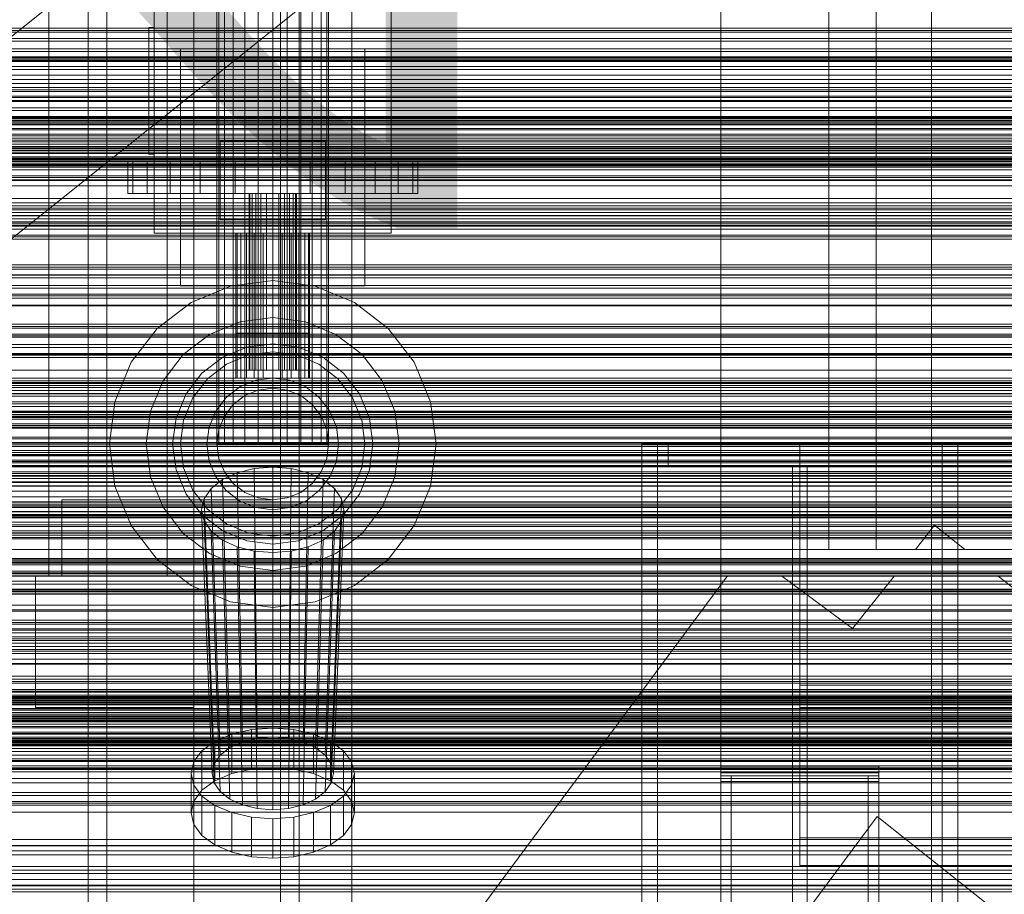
# Model space of a CAD drawing. Header units: millimetres. Extents: x -3490 to 61924, y -72580 to 6847.
# Tile 79 of 256: x -1046 to -672, y -35071 to -34739. Entities that reach past the tile are written whole.
import ezdxf

# ---------------------------------------------------------------- set-up
doc = ezdxf.new("R2010")
doc.units = ezdxf.units.MM
for name, color, linetype, lineweight in [('COTAS_O', 1, 'Continuous', 0), ('COTAS_P', 1, 'Continuous', 0), ('frontal_briquetadora', 7, 'Continuous', 0), ('frontal_C01', 7, 'Continuous', 0), ('frontal_C03', 7, 'Continuous', 0), ('frontal_mezcladora', 7, 'Continuous', 0), ('frontal_secador', 7, 'Continuous', 0), ('frontal_tolva', 7, 'Continuous', 0)]:
    doc.layers.add(name, color=color, linetype=linetype, lineweight=lineweight)
doc.dimstyles.new('R19_100', dxfattribs={"dimtxt": 250, "dimasz": 150, "dimexe": 150, "dimexo": 80, "dimgap": 100, "dimtad": 1, "dimtih": 1, "dimtoh": 1, "dimdsep": 46, "dimcen": 0.09, "dimadec": 0, "dimazin": 0, "dimtfac": 1, "dimtdec": 4, "dimtofl": 0, "dimtmove": 0, "dimatfit": 3, "dimfxl": 1, "dimtolj": 1, "dimtzin": 0, "dimarcsym": 0})

# ---------------------------------------------------------------- blocks, each defined once
blk = doc.blocks.new('DIM_R29_52')
at = {"layer": 'COTAS_P'}
for p, q in [((-1750, -34600), (-1600, -34555)), ((2600, -34600), (2450, -34555)), ((-1750, -35500), (-1750, -34600)), ((-1750, -34600), (2600, -34600)), ((-1750, -34600), (-1600, -34645)), ((2600, -34600), (2450, -34645)), ((2600, -35500), (2600, -34600))]:
    blk.add_line(p, q, dxfattribs=at)
blk.add_text('4350 P', height=250, dxfattribs=at).set_placement((425, -34500))
blk = doc.blocks.new('DIM_R29_59')
at = {"layer": 'COTAS_O'}
for p, q in [((-1850, -34900), (-1850, -35600)), ((-150, -34900), (-150, -35600)), ((-1850, -35600), (-1700, -35555)), ((-150, -35600), (-300, -35555)), ((-150, -35600), (-1850, -35600)), ((-1850, -35600), (-1700, -35645)), ((-150, -35600), (-300, -35645))]:
    blk.add_line(p, q, dxfattribs=at)
blk.add_text('1700 O', height=250, rotation=180, dxfattribs=at).set_placement((-1000, -35700))
blk = doc.blocks.new('DIM_R29_62')
at = {"layer": 'COTAS_O'}
for p, q in [((-1480, -33670), (-780, -33670)), ((-780, -33670), (-825, -33820)), ((-780, -36000), (-780, -33670)), ((-780, -33670), (-735, -33820)), ((-780, -36000), (-825, -35850)), ((-780, -36000), (-735, -35850)), ((-1480, -36000), (-780, -36000))]:
    blk.add_line(p, q, dxfattribs=at)
blk.add_text('2330 O', height=250, rotation=90, dxfattribs=at).set_placement((-880, -34835))
blk = doc.blocks.new('DIM_R29_63')
at = {"layer": 'COTAS_O'}
for p, q in [((-1480, -35300), (-1330, -35255)), ((490, -35300), (340, -35255)), ((-1480, -36000), (-1480, -35300)), ((-1480, -35300), (490, -35300)), ((-1480, -35300), (-1330, -35345)), ((490, -35300), (340, -35345)), ((490, -36000), (490, -35300))]:
    blk.add_line(p, q, dxfattribs=at)
blk.add_text('1970 O', height=250, dxfattribs=at).set_placement((-495, -35200))
blk = doc.blocks.new('DIM_R29_64')
at = {"layer": 'COTAS_O'}
for p, q in [((-1400, -33000), (-700, -33000)), ((-700, -33000), (-745, -33150)), ((-700, -36000), (-700, -33000)), ((-700, -33000), (-655, -33150)), ((-700, -36000), (-745, -35850)), ((-700, -36000), (-655, -35850)), ((-1400, -36000), (-700, -36000))]:
    blk.add_line(p, q, dxfattribs=at)
blk.add_text('3000 O', height=250, rotation=90, dxfattribs=at).set_placement((-800, -34500))
blk = doc.blocks.new('DIM_R29_65')
at = {"layer": 'COTAS_O'}
for p, q in [((-1400, -35300), (-1250, -35255)), ((1400, -35300), (1250, -35255)), ((-1400, -36000), (-1400, -35300)), ((-1400, -35300), (1400, -35300)), ((-1400, -35300), (-1250, -35345)), ((1400, -35300), (1250, -35345)), ((1400, -36000), (1400, -35300))]:
    blk.add_line(p, q, dxfattribs=at)
blk.add_text('2800 O', height=250, dxfattribs=at).set_placement((0, -35200))

msp = doc.modelspace()

# ---------------------------------------------------------------- linework, layer by layer
at = {"layer": 'frontal_briquetadora'}
for p, q in [((-739, -34736), (-739, -34940)), ((-721, -34736), (-721, -34940)), ((-1330, -34750), (-460, -34750)), ((-1480, -34760), (-500, -34760)), ((-1330, -34760), (-500, -34760)), ((-706.157, -34940), (-698.89, -34930.857)), ((-687.386, -34940), (-698.89, -34930.857)), ((-1480, -34940), (-500, -34940)), ((-1330, -34940), (-500, -34940)), ((-721, -34940), (-739, -34940)), ((-706.157, -34940), (-687.386, -34940)), ((-1330, -35694.962), (-777.418, -34950)), ((-1330, -34950), (340, -34950)), ((-1330, -34950), (-320, -34950)), ((-777.418, -34950), (-756.963, -34950)), ((-756.963, -34950), (-730, -34970)), ((-730, -34970), (-714.105, -34950)), ((-714.105, -34950), (-674.804, -34950)), ((-674.804, -34950), (340, -35756.525)), ((-1330, -35862.816), (-720.639, -35041.307)), ((-720.639, -35041.307), (340, -35884.261))]:
    msp.add_line(p, q, dxfattribs=at)
at = {"layer": 'frontal_C01'}
for p, q in [((-1020, -35975), (-1020, -33925.304)), ((-1013, -35975), (-1013, -33925.304)), ((-947, -35975), (-947, -33925.304)), ((-940, -35975), (-940, -33925.304))]:
    msp.add_line(p, q, dxfattribs=at)
at = {"layer": 'frontal_C03'}
for p, q in [((1250, -34742.245), (-1250, -34742.245)), ((1250, -34743.126), (-1250, -34743.126)), ((1250, -34743.78), (-1250, -34743.78)), ((1250, -34746.087), (-1250, -34746.087)), ((-1250, -34747.145), (1250, -34747.145)), ((1250, -34749.997), (-1250, -34749.997)), ((1250, -34751.054), (-1250, -34751.054)), ((-1250, -34753.07), (1250, -34753.07)), ((1250, -34753.361), (-1250, -34753.361)), ((-1250, -34753.868), (1250, -34753.868)), ((1250, -34754.015), (-1250, -34754.015)), ((-1250, -34754.452), (1250, -34754.452)), ((1250, -34754.896), (-1250, -34754.896)), ((-1250, -34756.79), (1250, -34756.79)), ((-1250, -34757.92), (1250, -34757.92)), ((-1250, -34761.639), (1250, -34761.639)), ((-1250, -34763.236), (1250, -34763.236)), ((1250, -34764.703), (-1250, -34764.703)), ((1250, -34765.584), (-1250, -34765.584)), ((1250, -34766.237), (-1250, -34766.237)), ((-1250, -34768.083), (1250, -34768.083)), ((1250, -34768.545), (-1250, -34768.545)), ((-1250, -34769.602), (1250, -34769.602)), ((-1250, -34770.038), (1250, -34770.038)), ((1250, -34772.454), (-1250, -34772.454)), ((-1268, -34776.056), (1268, -34776.056)), ((-1268, -34776.28), (1268, -34776.28)), ((-1268, -34776.445), (1268, -34776.445)), ((1250, -34773.512), (-1250, -34773.512)), ((-1250, -34775.683), (1250, -34775.683)), ((1250, -34775.819), (-1250, -34775.819)), ((1250, -34776.473), (-1250, -34776.473)), ((-1268, -34777.102), (1268, -34777.102)), ((-1268, -34777.42), (1268, -34777.42)), ((-1268, -34778.466), (1268, -34778.466)), ((-1268, -34778.915), (1268, -34778.915)), ((1250, -34777.354), (-1250, -34777.354)), ((1250, -34777.864), (-1250, -34777.864)), ((-1268, -34780.278), (1268, -34780.278)), ((-1268, -34780.828), (1268, -34780.828)), ((-1268, -34782.416), (1268, -34782.416)), ((1268, -34783.029), (-1268, -34783.029)), ((-1250, -34783.921), (1250, -34783.921)), ((-1268, -34784.733), (1268, -34784.733)), ((-1268, -34785.368), (1268, -34785.368)), ((-1268, -34787.072), (1268, -34787.072)), ((-1250, -34786.18), (1250, -34786.18)), ((1250, -34787.16), (-1250, -34787.16)), ((-1268, -34787.685), (1268, -34787.685)), ((-1268, -34789.273), (1268, -34789.273)), ((-1268, -34789.823), (1268, -34789.823)), ((-1268, -34791.186), (1268, -34791.186)), ((1250, -34788.042), (-1250, -34788.042)), ((1250, -34788.695), (-1250, -34788.695)), ((1250, -34791.003), (-1250, -34791.003)), ((-1268, -34791.635), (1268, -34791.635)), ((-1268, -34792.681), (1268, -34792.681)), ((-1268, -34792.999), (1268, -34792.999)), ((-1268, -34793.656), (1268, -34793.656)), ((-1268, -34793.821), (1268, -34793.821)), ((-1268, -34794.045), (1268, -34794.045)), ((-1250, -34792.06), (1250, -34792.06)), ((-1250, -34792.237), (1250, -34792.237)), ((-1250, -34794.418), (1250, -34794.418)), ((1250, -34794.912), (-1250, -34794.912)), ((1250, -34795.969), (-1250, -34795.969)), ((1250, -34798.277), (-1250, -34798.277)), ((1250, -34798.93), (-1250, -34798.93)), ((1250, -34799.812), (-1250, -34799.812)), ((-1250, -34800.063), (1250, -34800.063)), ((-1250, -34802.018), (1250, -34802.018)), ((-1250, -34806.865), (1250, -34806.865)), ((-1250, -34808.462), (1250, -34808.462)), ((1250, -34809.618), (-1250, -34809.618)), ((1250, -34810.499), (-1250, -34810.499)), ((1250, -34811.153), (-1250, -34811.153)), ((-1250, -34812.182), (1250, -34812.182)), ((-1250, -34813.311), (1250, -34813.311)), ((1250, -34813.46), (-1250, -34813.46)), ((-1250, -34814.517), (1250, -34814.517)), ((-1250, -34815.649), (1250, -34815.649)), ((-1250, -34816.233), (1250, -34816.233)), ((-1250, -34817.031), (1250, -34817.031)), ((1250, -34817.37), (-1250, -34817.37)), ((1250, -34818.427), (-1250, -34818.427)), ((1250, -34820.734), (-1250, -34820.734)), ((1250, -34821.388), (-1250, -34821.388)), ((1250, -34822.269), (-1250, -34822.269)), ((1250, -34832.076), (-1250, -34832.076)), ((-1500, -34835.865), (1500, -34835.865)), ((1250, -34832.957), (-1250, -34832.957)), ((1250, -34833.61), (-1250, -34833.61)), ((1250, -34835.918), (-1250, -34835.918)), ((-1250, -34836.975), (1250, -34836.975)), ((1250, -34839.827), (-1250, -34839.827)), ((1250, -34840.885), (-1250, -34840.885)), ((1250, -34843.192), (-1250, -34843.192)), ((1500, -34847.273), (-1500, -34847.273)), ((1250, -34843.845), (-1250, -34843.845)), ((1250, -34844.727), (-1250, -34844.727)), ((1500, -34847.558), (-1500, -34847.558)), ((1250, -34854.533), (-1250, -34854.533)), ((1250, -34855.415), (-1250, -34855.415)), ((1250, -34856.068), (-1250, -34856.068)), ((1250, -34858.375), (-1250, -34858.375)), ((-1500, -34858.967), (1500, -34858.967)), ((-1250, -34859.433), (1250, -34859.433)), ((1250, -34862.285), (-1250, -34862.285)), ((1250, -34863.342), (-1250, -34863.342)), ((1250, -34865.65), (-1250, -34865.65)), ((1250, -34866.303), (-1250, -34866.303)), ((1250, -34867.184), (-1250, -34867.184)), ((1250, -34876.991), (-1250, -34876.991)), ((1250, -34877.872), (-1250, -34877.872)), ((1250, -34878.526), (-1250, -34878.526)), ((1250, -34880.833), (-1250, -34880.833)), ((-1250, -34881.89), (1250, -34881.89)), ((1250, -34884.742), (-1250, -34884.742)), ((1250, -34885.8), (-1250, -34885.8)), ((1250, -34888.107), (-1250, -34888.107)), ((1250, -34888.761), (-1250, -34888.761)), ((1250, -34889.642), (-1250, -34889.642)), ((1250, -34899.448), (-1250, -34899.448)), ((1250, -34900.33), (-1250, -34900.33)), ((1250, -34900.983), (-1250, -34900.983)), ((1250, -34903.291), (-1250, -34903.291)), ((-1250, -34904.348), (1250, -34904.348)), ((1250, -34907.2), (-1250, -34907.2)), ((1250, -34908.257), (-1250, -34908.257)), ((1250, -34910.565), (-1250, -34910.565)), ((1250, -34911.218), (-1250, -34911.218)), ((1250, -34912.1), (-1250, -34912.1)), ((1250, -34921.906), (-1250, -34921.906)), ((1250, -34922.787), (-1250, -34922.787)), ((1250, -34923.441), (-1250, -34923.441)), ((1250, -34925.748), (-1250, -34925.748)), ((-1250, -34926.806), (1250, -34926.806)), ((1250, -34929.658), (-1250, -34929.658)), ((1250, -34930.715), (-1250, -34930.715)), ((1250, -34933.022), (-1250, -34933.022)), ((1250, -34933.676), (-1250, -34933.676)), ((1250, -34934.557), (-1250, -34934.557)), ((1250, -34944.364), (-1250, -34944.364)), ((1250, -34945.245), (-1250, -34945.245)), ((1250, -34945.898), (-1250, -34945.898)), ((1250, -34948.206), (-1250, -34948.206)), ((1530, -34950.129), (-1530, -34950.129)), ((-1250, -34949.263), (1250, -34949.263)), ((1530, -34955.129), (-1530, -34955.129)), ((1250, -34952.115), (-1250, -34952.115)), ((1250, -34953.173), (-1250, -34953.173)), ((1250, -34955.48), (-1250, -34955.48)), ((1270, -34955.96), (-1270, -34955.96)), ((-1270, -34956.859), (1270, -34956.859)), ((1250, -34956.134), (-1250, -34956.134)), ((1250, -34957.015), (-1250, -34957.015)), ((-1500, -34961.228), (1500, -34961.228)), ((1250, -34966.821), (-1250, -34966.821)), ((1500, -34970.211), (-1500, -34970.211)), ((1250, -34967.703), (-1250, -34967.703)), ((1250, -34968.356), (-1250, -34968.356)), ((1250, -34970.664), (-1250, -34970.664)), ((-1250, -34971.721), (1250, -34971.721)), ((-1250, -34973.155), (1250, -34973.155)), ((-1250, -34973.953), (1250, -34973.953)), ((-1250, -34974.537), (1250, -34974.537)), ((1250, -34974.573), (-1250, -34974.573)), ((1250, -34975.63), (-1250, -34975.63)), ((-1250, -34976.875), (1250, -34976.875)), ((1250, -34977.938), (-1250, -34977.938)), ((-1250, -34978.004), (1250, -34978.004)), ((1250, -34978.591), (-1250, -34978.591)), ((1250, -34979.473), (-1250, -34979.473)), ((-1250, -34981.724), (1250, -34981.724)), ((-1250, -34983.32), (1250, -34983.32)), ((-1250, -34988.167), (1250, -34988.167)), ((1250, -34989.279), (-1250, -34989.279)), ((-1250, -34990.123), (1250, -34990.123)), ((1250, -34990.16), (-1250, -34990.16)), ((1250, -34990.814), (-1250, -34990.814)), ((1250, -34993.121), (-1250, -34993.121)), ((1500, -34995.334), (-1500, -34995.334)), ((-1268, -34996.141), (1268, -34996.141)), ((-1268, -34996.365), (1268, -34996.365)), ((-1268, -34996.53), (1268, -34996.53)), ((-1250, -34994.178), (1250, -34994.178)), ((-1250, -34995.768), (1250, -34995.768)), ((-1268, -34997.187), (1268, -34997.187)), ((-1268, -34997.505), (1268, -34997.505)), ((-1268, -34998.551), (1268, -34998.551)), ((-1268, -34999), (1268, -34999)), ((-1268, -35000.363), (1268, -35000.363)), ((1250, -34997.031), (-1250, -34997.031)), ((1250, -34997.949), (-1250, -34997.949)), ((1250, -34998.088), (-1250, -34998.088)), ((1250, -35000.395), (-1250, -35000.395)), ((-1500, -35004.317), (1500, -35004.317)), ((-1268, -35000.913), (1268, -35000.913)), ((-1268, -35002.501), (1268, -35002.501)), ((1268, -35003.114), (-1268, -35003.114)), ((1250, -35001.049), (-1250, -35001.049)), ((1250, -35001.93), (-1250, -35001.93)), ((-1250, -35004.006), (1250, -35004.006)), ((1530, -35005.129), (-1530, -35005.129)), ((-1268, -35004.818), (1268, -35004.818)), ((-1268, -35005.453), (1268, -35005.453)), ((-1268, -35007.156), (1268, -35007.156)), ((-1268, -35007.77), (1268, -35007.77)), ((-1250, -35006.264), (1250, -35006.264)), ((1530, -35010.129), (-1530, -35010.129)), ((-1268, -35009.357), (1268, -35009.357)), ((-1268, -35009.907), (1268, -35009.907)), ((-1268, -35011.271), (1268, -35011.271)), ((-1268, -35011.72), (1268, -35011.72)), ((1250, -35011.737), (-1250, -35011.737)), ((-1268, -35012.766), (1268, -35012.766)), ((-1268, -35013.083), (1268, -35013.083)), ((-1268, -35013.741), (1268, -35013.741)), ((-1268, -35013.905), (1268, -35013.905)), ((-1268, -35014.13), (1268, -35014.13)), ((-1250, -35012.322), (1250, -35012.322)), ((1250, -35012.618), (-1250, -35012.618)), ((1250, -35013.271), (-1250, -35013.271)), ((-1250, -35014.503), (1250, -35014.503)), ((1250, -35015.579), (-1250, -35015.579)), ((-1250, -35016.636), (1250, -35016.636)), ((1250, -35019.488), (-1250, -35019.488)), ((-1250, -35020.147), (1250, -35020.147)), ((1250, -35020.546), (-1250, -35020.546)), ((-1250, -35022.103), (1250, -35022.103)), ((1250, -35022.853), (-1250, -35022.853)), ((1250, -35023.506), (-1250, -35023.506)), ((1250, -35024.388), (-1250, -35024.388)), ((-1250, -35026.95), (1250, -35026.95)), ((-1250, -35028.547), (1250, -35028.547)), ((-1250, -35032.266), (1250, -35032.266)), ((-1250, -35033.395), (1250, -35033.395)), ((-1250, -35035.733), (1250, -35035.733)), ((-1250, -35036.318), (1250, -35036.318)), ((-1250, -35037.115), (1250, -35037.115)), ((1250, -35050.062), (-1250, -35050.062)), ((1250, -35052.554), (-1250, -35052.554)), ((-1500, -35055.95), (1500, -35055.95)), ((1250, -35054.381), (-1250, -35054.381)), ((1250, -35061.687), (-1250, -35061.687)), ((1500, -35067.358), (-1500, -35067.358)), ((1500, -35067.643), (-1500, -35067.643)), ((1250, -35065.216), (-1250, -35065.216)), ((-1270, -35068.997), (1270, -35068.997)), ((1270, -35069.896), (-1270, -35069.896))]:
    msp.add_line(p, q, dxfattribs=at)
at = {"layer": 'frontal_mezcladora'}
for p, q in [((-980, -35980), (-980, -33390)), ((-920, -35980), (-920, -33390)), ((-971.2, -34900), (-971.2, -33450)), ((-970.478, -34900), (-970.478, -33450)), ((-968.36, -34900), (-968.36, -33450)), ((-964.991, -34900), (-964.991, -33450)), ((-960.6, -34900), (-960.6, -33450)), ((-955.487, -34900), (-955.487, -33450)), ((-950, -33450), (-950, -34900)), ((-944.513, -34900), (-944.513, -33450)), ((-939.4, -34900), (-939.4, -33450)), ((-935.009, -34900), (-935.009, -33450)), ((-931.64, -34900), (-931.64, -33450)), ((-929.522, -34900), (-929.522, -33450)), ((-928.8, -34900), (-928.8, -33450)), ((-1035, -34950), (-1035, -34720)), ((-995, -34820), (-995, -34720)), ((-990, -34950), (-990, -34720)), ((-905, -34820), (-905, -34720)), ((-997, -34742), (-995, -34742)), ((-997, -34790), (-997, -34742)), ((-995, -34790), (-995, -34742)), ((-985, -34750), (-915, -34750)), ((-985, -34840), (-985, -34750)), ((-915, -34840), (-915, -34750)), ((-970, -34785), (-930, -34785)), ((-970, -34815), (-970, -34785)), ((-930, -34815), (-930, -34785)), ((-997, -34790), (-995, -34790)), ((-1003.126, -34793), (-1005, -34793)), ((-1005, -34805), (-1005, -34793)), ((-997.631, -34793), (-1003.126, -34793)), ((-1003.126, -34805), (-1003.126, -34793)), ((-988.891, -34793), (-997.631, -34793)), ((-997.631, -34805), (-997.631, -34793)), ((-977.5, -34793), (-988.891, -34793)), ((-988.891, -34805), (-988.891, -34793)), ((-964.235, -34793), (-977.5, -34793)), ((-977.5, -34805), (-977.5, -34793)), ((-950, -34793), (-964.235, -34793)), ((-964.235, -34805), (-964.235, -34793)), ((-950, -34793), (-935.765, -34793)), ((-950, -34793), (-950, -34805)), ((-935.765, -34793), (-922.5, -34793)), ((-935.765, -34805), (-935.765, -34793)), ((-922.5, -34793), (-911.109, -34793)), ((-922.5, -34805), (-922.5, -34793)), ((-911.109, -34793), (-902.369, -34793)), ((-911.109, -34805), (-911.109, -34793)), ((-902.369, -34793), (-896.874, -34793)), ((-902.369, -34805), (-902.369, -34793)), ((-896.874, -34793), (-895, -34793)), ((-896.874, -34805), (-896.874, -34793)), ((-895, -34805), (-895, -34793)), ((-1003.126, -34805), (-1005, -34805)), ((-997.631, -34805), (-1003.126, -34805)), ((-988.891, -34805), (-997.631, -34805)), ((-977.5, -34805), (-988.891, -34805)), ((-964.235, -34805), (-977.5, -34805)), ((-950, -34805), (-964.235, -34805)), ((-958.693, -34805), (-959, -34805)), ((-959, -34872), (-959, -34805)), ((-957.794, -34805), (-958.693, -34805)), ((-958.693, -34872), (-958.693, -34805)), ((-956.364, -34805), (-957.794, -34805)), ((-957.794, -34872), (-957.794, -34805)), ((-954.5, -34805), (-956.364, -34805)), ((-956.364, -34872), (-956.364, -34805)), ((-952.329, -34805), (-954.5, -34805)), ((-954.5, -34872), (-954.5, -34805)), ((-950, -34805), (-952.329, -34805)), ((-952.329, -34872), (-952.329, -34805)), ((-950, -34805), (-947.671, -34805)), ((-950, -34805), (-950, -34872)), ((-935.765, -34805), (-950, -34805)), ((-947.671, -34805), (-945.5, -34805)), ((-947.671, -34872), (-947.671, -34805)), ((-945.5, -34805), (-943.636, -34805)), ((-945.5, -34872), (-945.5, -34805)), ((-943.636, -34805), (-942.206, -34805)), ((-943.636, -34872), (-943.636, -34805)), ((-942.206, -34805), (-941.307, -34805)), ((-942.206, -34872), (-942.206, -34805)), ((-941.307, -34805), (-941, -34805)), ((-941.307, -34872), (-941.307, -34805)), ((-941, -34872), (-941, -34805)), ((-935.765, -34805), (-922.5, -34805)), ((-922.5, -34805), (-911.109, -34805)), ((-911.109, -34805), (-902.369, -34805)), ((-902.369, -34805), (-896.874, -34805)), ((-896.874, -34805), (-895, -34805)), ((-970, -34815), (-930, -34815)), ((-995, -34820), (-905, -34820)), ((-963.523, -34820), (-964, -34820)), ((-964, -34858), (-964, -34820)), ((-962.124, -34820), (-963.523, -34820)), ((-963.523, -34858), (-963.523, -34820)), ((-959.899, -34820), (-962.124, -34820)), ((-962.124, -34858), (-962.124, -34820)), ((-957, -34820), (-959.899, -34820)), ((-959.899, -34858), (-959.899, -34820)), ((-953.623, -34820), (-957, -34820)), ((-957, -34858), (-957, -34820)), ((-950, -34820), (-953.623, -34820)), ((-953.623, -34858), (-953.623, -34820)), ((-950, -34820), (-946.377, -34820)), ((-950, -34820), (-950, -34858)), ((-946.377, -34820), (-943, -34820)), ((-946.377, -34858), (-946.377, -34820)), ((-943, -34820), (-940.101, -34820)), ((-943, -34858), (-943, -34820)), ((-940.101, -34820), (-937.876, -34820)), ((-940.101, -34858), (-940.101, -34820)), ((-937.876, -34820), (-936.477, -34820)), ((-937.876, -34858), (-937.876, -34820)), ((-936.477, -34820), (-936, -34820)), ((-936.477, -34858), (-936.477, -34820)), ((-936, -34858), (-936, -34820)), ((-966.047, -34840.113), (-950, -34838)), ((-950, -34838), (-933.953, -34840.113)), ((-985, -34840), (-915, -34840)), ((-981, -34846.306), (-966.047, -34840.113)), ((-963.523, -34840), (-964, -34840)), ((-964, -34875), (-964, -34840)), ((-962.124, -34840), (-963.523, -34840)), ((-963.523, -34875), (-963.523, -34840)), ((-959.899, -34840), (-962.124, -34840)), ((-962.124, -34875), (-962.124, -34840)), ((-957, -34840), (-959.899, -34840)), ((-959.899, -34875), (-959.899, -34840)), ((-953.623, -34840), (-957, -34840)), ((-957, -34875), (-957, -34840)), ((-950, -34840), (-953.623, -34840)), ((-953.623, -34875), (-953.623, -34840)), ((-950, -34840), (-946.377, -34840)), ((-950, -34840), (-950, -34875)), ((-946.377, -34840), (-943, -34840)), ((-946.377, -34875), (-946.377, -34840)), ((-943, -34840), (-940.101, -34840)), ((-943, -34875), (-943, -34840)), ((-940.101, -34840), (-937.876, -34840)), ((-940.101, -34875), (-940.101, -34840)), ((-937.876, -34840), (-936.477, -34840)), ((-937.876, -34875), (-937.876, -34840)), ((-936.477, -34840), (-936, -34840)), ((-936.477, -34875), (-936.477, -34840)), ((-936, -34875), (-936, -34840)), ((-933.953, -34840.113), (-919, -34846.306)), ((-993.841, -34856.159), (-981, -34846.306)), ((-919, -34846.306), (-906.159, -34856.159)), ((-974, -34858.431), (-962.423, -34853.636)), ((-962.423, -34853.636), (-950, -34852)), ((-950, -34852), (-937.577, -34853.636)), ((-937.577, -34853.636), (-926, -34858.431)), ((-1003.694, -34869), (-993.841, -34856.159)), ((-983.941, -34866.059), (-974, -34858.431)), ((-963.523, -34858), (-964, -34858)), ((-962.124, -34858), (-963.523, -34858)), ((-959.899, -34858), (-962.124, -34858)), ((-957, -34858), (-959.899, -34858)), ((-953.623, -34858), (-957, -34858)), ((-950, -34858), (-953.623, -34858)), ((-946.377, -34858), (-950, -34858)), ((-946.377, -34858), (-943, -34858)), ((-943, -34858), (-940.101, -34858)), ((-940.101, -34858), (-937.876, -34858)), ((-937.876, -34858), (-936.477, -34858)), ((-936.477, -34858), (-936, -34858)), ((-926, -34858.431), (-916.059, -34866.059)), ((-906.159, -34856.159), (-896.306, -34869)), ((-959.835, -34863.295), (-950, -34862)), ((-950, -34862), (-940.165, -34863.295)), ((-991.569, -34876), (-983.941, -34866.059)), ((-969, -34867.091), (-959.835, -34863.295)), ((-959.059, -34866.193), (-950, -34865)), ((-950, -34865), (-940.941, -34866.193)), ((-940.165, -34863.295), (-931, -34867.091)), ((-916.059, -34866.059), (-908.431, -34876)), ((-1009.887, -34883.953), (-1003.694, -34869)), ((-976.87, -34873.13), (-969, -34867.091)), ((-974.749, -34875.251), (-967.5, -34869.689)), ((-967.5, -34869.689), (-959.059, -34866.193)), ((-940.941, -34866.193), (-932.5, -34869.689)), ((-932.5, -34869.689), (-925.251, -34875.251)), ((-931, -34867.091), (-923.13, -34873.13)), ((-896.306, -34869), (-890.113, -34883.953)), ((-982.909, -34881), (-976.87, -34873.13)), ((-958.693, -34872), (-959, -34872)), ((-957.794, -34872), (-958.693, -34872)), ((-956.364, -34872), (-957.794, -34872)), ((-954.5, -34872), (-956.364, -34872)), ((-952.329, -34872), (-954.5, -34872)), ((-950, -34872), (-952.329, -34872)), ((-947.671, -34872), (-950, -34872)), ((-947.671, -34872), (-945.5, -34872)), ((-945.5, -34872), (-943.636, -34872)), ((-943.636, -34872), (-942.206, -34872)), ((-942.206, -34872), (-941.307, -34872)), ((-941.307, -34872), (-941, -34872)), ((-923.13, -34873.13), (-917.091, -34881)), ((-996.364, -34887.577), (-991.569, -34876)), ((-980.311, -34882.5), (-974.749, -34875.251)), ((-963.523, -34875), (-964, -34875)), ((-962.124, -34875), (-963.523, -34875)), ((-962.5, -34878.349), (-956.47, -34875.852)), ((-959.899, -34875), (-962.124, -34875)), ((-957, -34875), (-959.899, -34875)), ((-953.623, -34875), (-957, -34875)), ((-956.47, -34875.852), (-950, -34875)), ((-950, -34875), (-953.623, -34875)), ((-946.377, -34875), (-950, -34875)), ((-950, -34875), (-943.53, -34875.852)), ((-946.377, -34875), (-943, -34875)), ((-943.53, -34875.852), (-937.5, -34878.349)), ((-943, -34875), (-940.101, -34875)), ((-940.101, -34875), (-937.876, -34875)), ((-937.876, -34875), (-936.477, -34875)), ((-936.477, -34875), (-936, -34875)), ((-925.251, -34875.251), (-919.689, -34882.5)), ((-908.431, -34876), (-903.636, -34887.577)), ((-986.705, -34890.165), (-982.909, -34881)), ((-967.678, -34882.322), (-962.5, -34878.349)), ((-960.6, -34881.64), (-955.487, -34879.522)), ((-955.487, -34879.522), (-950, -34878.8)), ((-950, -34878.8), (-944.513, -34879.522)), ((-944.513, -34879.522), (-939.4, -34881.64)), ((-937.5, -34878.349), (-932.322, -34882.322)), ((-917.091, -34881), (-913.295, -34890.165)), ((-1012, -34900), (-1009.887, -34883.953)), ((-983.807, -34890.941), (-980.311, -34882.5)), ((-971.651, -34887.5), (-967.678, -34882.322)), ((-964.991, -34885.009), (-960.6, -34881.64)), ((-939.4, -34881.64), (-935.009, -34885.009)), ((-932.322, -34882.322), (-928.349, -34887.5)), ((-919.689, -34882.5), (-916.193, -34890.941)), ((-890.113, -34883.953), (-888, -34900)), ((-998, -34900), (-996.364, -34887.577)), ((-974.148, -34893.53), (-971.651, -34887.5)), ((-968.36, -34889.4), (-964.991, -34885.009)), ((-935.009, -34885.009), (-931.64, -34889.4)), ((-928.349, -34887.5), (-925.852, -34893.53)), ((-903.636, -34887.577), (-902, -34900)), ((-988, -34900), (-986.705, -34890.165)), ((-985, -34900), (-983.807, -34890.941)), ((-970.478, -34894.513), (-968.36, -34889.4)), ((-931.64, -34889.4), (-929.522, -34894.513)), ((-916.193, -34890.941), (-915, -34900)), ((-913.295, -34890.165), (-912, -34900)), ((-975, -34900), (-974.148, -34893.53)), ((-971.2, -34900), (-970.478, -34894.513)), ((-929.522, -34894.513), (-928.8, -34900)), ((-925.852, -34893.53), (-925, -34900)), ((-1009.887, -34916.047), (-1012, -34900)), ((-996.364, -34912.423), (-998, -34900)), ((-986.705, -34909.835), (-988, -34900)), ((-983.807, -34909.059), (-985, -34900)), ((-974.148, -34906.47), (-975, -34900)), ((-970.478, -34905.487), (-971.2, -34900)), ((-970.478, -34900), (-971.2, -34900)), ((-968.36, -34900), (-970.478, -34900)), ((-964.991, -34900), (-968.36, -34900)), ((-960.6, -34900), (-964.991, -34900)), ((-955.487, -34900), (-960.6, -34900)), ((-950, -34900), (-955.487, -34900)), ((-944.513, -34900), (-950, -34900)), ((-944.513, -34900), (-939.4, -34900)), ((-939.4, -34900), (-935.009, -34900)), ((-935.009, -34900), (-931.64, -34900)), ((-931.64, -34900), (-929.522, -34900)), ((-928.8, -34900), (-929.522, -34905.487)), ((-929.522, -34900), (-928.8, -34900)), ((-925, -34900), (-925.852, -34906.47)), ((-915, -34900), (-916.193, -34909.059)), ((-912, -34900), (-913.295, -34909.835)), ((-902, -34900), (-903.636, -34912.423)), ((-888, -34900), (-890.113, -34916.047)), ((-810, -34900), (-804, -34900)), ((-810, -35988), (-810, -34900)), ((-804, -35988), (-804, -34900)), ((-804, -34900), (-696, -34900)), ((-800, -34900), (-700, -34900)), ((-800, -34908.5), (-800, -34900)), ((-750, -34900), (750, -34900)), ((-750, -34900), (-750, -34910.5)), ((-750, -34900), (-400, -34900)), ((-750, -34900), (-750, -34908.5)), ((-700, -34908.5), (-700, -34900)), ((-696, -34900), (-690, -34900)), ((-696, -35988), (-696, -34900)), ((-690, -35988), (-690, -34900)), ((-971.651, -34912.5), (-974.148, -34906.47)), ((-968.36, -34910.6), (-970.478, -34905.487)), ((-929.522, -34905.487), (-931.64, -34910.6)), ((-925.852, -34906.47), (-928.349, -34912.5)), ((-982.909, -34919), (-986.705, -34909.835)), ((-980.311, -34917.5), (-983.807, -34909.059)), ((-969.092, -34913.545), (-963.5, -34910.97)), ((-964.991, -34914.991), (-968.36, -34910.6)), ((-963.5, -34910.97), (-956.988, -34909.352)), ((-963.5, -34910.97), (-961.5, -35013.049)), ((-956.988, -34909.352), (-950, -34908.8)), ((-956.988, -34909.352), (-955.953, -35011.67)), ((-950, -34908.8), (-943.012, -34909.352)), ((-950, -34908.8), (-950, -35011.2)), ((-943.012, -34909.352), (-944.047, -35011.67)), ((-943.012, -34909.352), (-936.5, -34910.97)), ((-936.5, -34910.97), (-938.5, -35013.049)), ((-936.5, -34910.97), (-930.908, -34913.545)), ((-931.64, -34910.6), (-935.009, -34914.991)), ((-916.193, -34909.059), (-919.689, -34917.5)), ((-913.295, -34909.835), (-917.091, -34919)), ((-800, -34908.5), (-700, -34908.5)), ((-752.8, -34908.5), (-747.2, -34908.5)), ((-752.8, -35091.5), (-752.8, -34908.5)), ((-750, -34908.5), (-400, -34908.5)), ((-750, -34908.5), (-750, -34991.5)), ((-750, -34910.5), (750, -34910.5)), ((-750, -34910.5), (-750, -35049.5)), ((-747.2, -35091.5), (-747.2, -34908.5)), ((-991.569, -34924), (-996.364, -34912.423)), ((-973.383, -34916.9), (-969.092, -34913.545)), ((-967.678, -34917.678), (-971.651, -34912.5)), ((-969.092, -34913.545), (-966.263, -35015.242)), ((-930.908, -34913.545), (-933.737, -35015.242)), ((-928.349, -34912.5), (-932.322, -34917.678)), ((-930.908, -34913.545), (-926.617, -34916.9)), ((-903.636, -34912.423), (-908.431, -34924)), ((-1003.694, -34931), (-1009.887, -34916.047)), ((-974.749, -34924.749), (-980.311, -34917.5)), ((-976.08, -34920.807), (-973.383, -34916.9)), ((-973.383, -34916.9), (-969.919, -35018.1)), ((-962.5, -34921.651), (-967.678, -34917.678)), ((-960.6, -34918.36), (-964.991, -34914.991)), ((-955.487, -34920.478), (-960.6, -34918.36)), ((-939.4, -34918.36), (-944.513, -34920.478)), ((-935.009, -34914.991), (-939.4, -34918.36)), ((-932.322, -34917.678), (-937.5, -34921.651)), ((-926.617, -34916.9), (-930.081, -35018.1)), ((-926.617, -34916.9), (-923.92, -34920.807)), ((-919.689, -34917.5), (-925.251, -34924.749)), ((-890.113, -34916.047), (-896.306, -34931)), ((-1030, -34921.2), (-950, -34921.2)), ((-1030, -34950), (-1030, -34921.2)), ((-976.87, -34926.87), (-982.909, -34919)), ((-977, -34925), (-976.08, -34920.807)), ((-976.08, -34920.807), (-972.216, -35021.428)), ((-956.47, -34924.148), (-962.5, -34921.651)), ((-950, -34921.2), (-955.487, -34920.478)), ((-944.513, -34920.478), (-950, -34921.2)), ((-950, -34950), (-950, -34921.2)), ((-937.5, -34921.651), (-943.53, -34924.148)), ((-923.92, -34920.807), (-927.784, -35021.428)), ((-923.92, -34920.807), (-923, -34925)), ((-917.091, -34919), (-923.13, -34926.87)), ((-983.941, -34933.941), (-991.569, -34924)), ((-976.08, -34929.193), (-977, -34925)), ((-973, -35025), (-977, -34925)), ((-967.5, -34930.311), (-974.749, -34924.749)), ((-950, -34925), (-956.47, -34924.148)), ((-943.53, -34924.148), (-950, -34925)), ((-925.251, -34924.749), (-932.5, -34930.311)), ((-923, -34925), (-927, -35025)), ((-923, -34925), (-923.92, -34929.193)), ((-908.431, -34924), (-916.059, -34933.941)), ((-969, -34932.909), (-976.87, -34926.87)), ((-973.383, -34933.1), (-976.08, -34929.193)), ((-976.08, -34929.193), (-972.216, -35028.572)), ((-923.13, -34926.87), (-931, -34932.909)), ((-923.92, -34929.193), (-927.784, -35028.572)), ((-923.92, -34929.193), (-926.617, -34933.1)), ((-993.841, -34943.841), (-1003.694, -34931)), ((-969.092, -34936.455), (-973.383, -34933.1)), ((-973.383, -34933.1), (-969.919, -35031.9)), ((-959.835, -34936.705), (-969, -34932.909)), ((-959.059, -34933.807), (-967.5, -34930.311)), ((-932.5, -34930.311), (-940.941, -34933.807)), ((-931, -34932.909), (-940.165, -34936.705)), ((-926.617, -34933.1), (-930.908, -34936.455)), ((-926.617, -34933.1), (-930.081, -35031.9)), ((-896.306, -34931), (-906.159, -34943.841)), ((-974, -34941.569), (-983.941, -34933.941)), ((-963.5, -34939.03), (-969.092, -34936.455)), ((-969.092, -34936.455), (-966.263, -35034.758)), ((-950, -34938), (-959.835, -34936.705)), ((-950, -34935), (-959.059, -34933.807)), ((-940.941, -34933.807), (-950, -34935)), ((-940.165, -34936.705), (-950, -34938)), ((-930.908, -34936.455), (-936.5, -34939.03)), ((-930.908, -34936.455), (-933.737, -35034.758)), ((-916.059, -34933.941), (-926, -34941.569)), ((-956.988, -34940.648), (-963.5, -34939.03)), ((-963.5, -34939.03), (-961.5, -35036.951)), ((-950, -34941.2), (-956.988, -34940.648)), ((-956.988, -34940.648), (-955.953, -35038.33)), ((-943.012, -34940.648), (-950, -34941.2)), ((-943.012, -34940.648), (-944.047, -35038.33)), ((-936.5, -34939.03), (-943.012, -34940.648)), ((-936.5, -34939.03), (-938.5, -35036.951)), ((-981, -34953.694), (-993.841, -34943.841)), ((-962.423, -34946.364), (-974, -34941.569)), ((-950, -34941.2), (-950, -35038.8)), ((-926, -34941.569), (-937.577, -34946.364)), ((-906.159, -34943.841), (-919, -34953.694)), ((-950, -34948), (-962.423, -34946.364)), ((-937.577, -34946.364), (-950, -34948)), ((-1040, -34950), (-980, -34950)), ((-1040, -35000), (-1040, -34950)), ((-1035, -34950), (-990, -34950)), ((-1030, -34950), (-950, -34950)), ((-980, -35000), (-980, -34950)), ((-966.047, -34959.887), (-981, -34953.694)), ((-919, -34953.694), (-933.953, -34959.887)), ((-950, -34962), (-966.047, -34959.887)), ((-933.953, -34959.887), (-950, -34962)), ((-750, -34991.5), (-400, -34991.5)), ((-750, -34991.5), (-750, -35000)), ((-1040, -35000), (-980, -35000)), ((-750, -35000), (-400, -35000)), ((-958.023, -35008.39), (-950, -35007.804)), ((-950, -35007.804), (-941.977, -35008.39)), ((-950, -35007.804), (-950, -35022.804)), ((-971.92, -35012.841), (-965.5, -35010.108)), ((-965.5, -35010.108), (-958.023, -35008.39)), ((-965.5, -35010.108), (-965.5, -35025.108)), ((-955.953, -35011.67), (-961.5, -35013.049)), ((-958.023, -35008.39), (-958.023, -35023.39)), ((-950, -35011.2), (-955.953, -35011.67)), ((-944.047, -35011.67), (-950, -35011.2)), ((-938.5, -35013.049), (-944.047, -35011.67)), ((-941.977, -35008.39), (-934.5, -35010.108)), ((-941.977, -35008.39), (-941.977, -35023.39)), ((-934.5, -35010.108), (-928.08, -35012.841)), ((-934.5, -35010.108), (-934.5, -35025.108)), ((-976.847, -35016.402), (-971.92, -35012.841)), ((-971.92, -35012.841), (-971.92, -35027.841)), ((-966.263, -35015.242), (-969.919, -35018.1)), ((-961.5, -35013.049), (-966.263, -35015.242)), ((-933.737, -35015.242), (-938.5, -35013.049)), ((-930.081, -35018.1), (-933.737, -35015.242)), ((-928.08, -35012.841), (-923.153, -35016.402)), ((-928.08, -35012.841), (-928.08, -35027.841)), ((-979.944, -35020.549), (-976.847, -35016.402)), ((-976.847, -35016.402), (-976.847, -35031.402)), ((-969.919, -35018.1), (-972.216, -35021.428)), ((-927.784, -35021.428), (-930.081, -35018.1)), ((-923.153, -35016.402), (-920.056, -35020.549)), ((-923.153, -35016.402), (-923.153, -35031.402)), ((-981, -35025), (-979.944, -35020.549)), ((-979.944, -35020.549), (-979.944, -35035.549)), ((-972.216, -35021.428), (-973, -35025)), ((-950, -35022.804), (-958.023, -35023.39)), ((-941.977, -35023.39), (-950, -35022.804)), ((-927, -35025), (-927.784, -35021.428)), ((-920.056, -35020.549), (-919, -35025)), ((-920.056, -35020.549), (-920.056, -35035.549)), ((-780, -35872.255), (-780, -35022.255)), ((-780, -35022.255), (-720, -35022.255)), ((-780, -35025.954), (-780, -35022.255)), ((-720, -35022.255), (-720, -35872.255)), ((-720, -35022.255), (-720, -35025.954)), ((-979.944, -35029.451), (-981, -35025)), ((-981, -35040), (-981, -35025)), ((-973, -35025), (-972.216, -35028.572)), ((-965.5, -35025.108), (-971.92, -35027.841)), ((-958.023, -35023.39), (-965.5, -35025.108)), ((-934.5, -35025.108), (-941.977, -35023.39)), ((-928.08, -35027.841), (-934.5, -35025.108)), ((-927.784, -35028.572), (-927, -35025)), ((-919, -35025), (-920.056, -35029.451)), ((-919, -35025), (-919, -35040)), ((-780, -35874.749), (-780, -35024.749)), ((-780, -35024.749), (-720, -35024.749)), ((-780, -35028.116), (-780, -35024.749)), ((-720, -35025.954), (-780, -35025.954)), ((-780, -35025.954), (-780, -35875.954)), ((-780, -35025.954), (-776, -35025.954)), ((-780, -35074.046), (-780, -35025.954)), ((-776, -35025.954), (-776, -35875.954)), ((-776, -35025.954), (-776, -35074.046)), ((-724, -35875.954), (-724, -35025.954)), ((-724, -35025.954), (-720, -35025.954)), ((-724, -35074.046), (-724, -35025.954)), ((-720, -35024.749), (-720, -35874.749)), ((-720, -35024.749), (-720, -35028.116)), ((-720, -35875.954), (-720, -35025.954)), ((-720, -35025.954), (-720, -35074.046)), ((-976.847, -35033.598), (-979.944, -35029.451)), ((-979.944, -35029.451), (-979.944, -35044.451)), ((-971.92, -35027.841), (-976.847, -35031.402)), ((-972.216, -35028.572), (-969.919, -35031.9)), ((-930.081, -35031.9), (-927.784, -35028.572)), ((-923.153, -35031.402), (-928.08, -35027.841)), ((-920.056, -35029.451), (-923.153, -35033.598)), ((-920.056, -35029.451), (-920.056, -35044.451)), ((-720, -35028.116), (-780, -35028.116)), ((-780, -35028.116), (-780, -35878.116)), ((-780, -35028.116), (-776, -35028.116)), ((-780, -35071.884), (-780, -35028.116)), ((-776, -35028.116), (-776, -35878.116)), ((-776, -35028.116), (-776, -35071.884)), ((-724, -35878.116), (-724, -35028.116)), ((-724, -35028.116), (-720, -35028.116)), ((-724, -35071.884), (-724, -35028.116)), ((-720, -35878.116), (-720, -35028.116)), ((-720, -35028.116), (-720, -35071.884)), ((-976.847, -35031.402), (-979.944, -35035.549)), ((-971.92, -35037.159), (-976.847, -35033.598)), ((-976.847, -35033.598), (-976.847, -35048.598)), ((-969.919, -35031.9), (-966.263, -35034.758)), ((-933.737, -35034.758), (-930.081, -35031.9)), ((-923.153, -35033.598), (-928.08, -35037.159)), ((-920.056, -35035.549), (-923.153, -35031.402)), ((-923.153, -35033.598), (-923.153, -35048.598)), ((-979.944, -35035.549), (-981, -35040)), ((-965.5, -35039.892), (-971.92, -35037.159)), ((-971.92, -35037.159), (-971.92, -35052.159)), ((-966.263, -35034.758), (-961.5, -35036.951)), ((-961.5, -35036.951), (-955.953, -35038.33)), ((-944.047, -35038.33), (-938.5, -35036.951)), ((-938.5, -35036.951), (-933.737, -35034.758)), ((-928.08, -35037.159), (-934.5, -35039.892)), ((-928.08, -35037.159), (-928.08, -35052.159)), ((-919, -35040), (-920.056, -35035.549)), ((-981, -35040), (-979.944, -35044.451)), ((-958.023, -35041.61), (-965.5, -35039.892)), ((-965.5, -35039.892), (-965.5, -35054.892)), ((-950, -35042.196), (-958.023, -35041.61)), ((-958.023, -35041.61), (-958.023, -35056.61)), ((-955.953, -35038.33), (-950, -35038.8)), ((-950, -35038.8), (-944.047, -35038.33)), ((-941.977, -35041.61), (-950, -35042.196)), ((-934.5, -35039.892), (-941.977, -35041.61)), ((-941.977, -35041.61), (-941.977, -35056.61)), ((-934.5, -35039.892), (-934.5, -35054.892)), ((-920.056, -35044.451), (-919, -35040)), ((-979.944, -35044.451), (-976.847, -35048.598)), ((-950, -35042.196), (-950, -35057.196)), ((-923.153, -35048.598), (-920.056, -35044.451)), ((-976.847, -35048.598), (-971.92, -35052.159)), ((-928.08, -35052.159), (-923.153, -35048.598)), ((-971.92, -35052.159), (-965.5, -35054.892)), ((-934.5, -35054.892), (-928.08, -35052.159)), ((-750, -35049.5), (750, -35049.5)), ((-750, -35049.5), (-750, -35060)), ((-965.5, -35054.892), (-958.023, -35056.61)), ((-958.023, -35056.61), (-950, -35057.196)), ((-950, -35057.196), (-941.977, -35056.61)), ((-941.977, -35056.61), (-934.5, -35054.892)), ((-750, -35060), (750, -35060))]:
    msp.add_line(p, q, dxfattribs=at)
at = {"layer": 'frontal_secador'}
for p, q in [((-1250, -34866), (1250, -34866)), ((-1250, -34872), (1250, -34872)), ((-1250, -34875), (1250, -34875)), ((1250, -34876), (-1250, -34876)), ((-1250, -34876.659), (1250, -34876.659)), ((1250, -34879.659), (-1250, -34879.659)), ((-1250, -34881), (1250, -34881)), ((1250, -34884), (-1250, -34884)), ((-1250, -34884.728), (1250, -34884.728)), ((-1250, -34887.588), (1250, -34887.588)), ((1250, -34887.611), (-1250, -34887.611)), ((1250, -34887.728), (-1250, -34887.728)), ((-1250, -34889.387), (1250, -34889.387)), ((1250, -34889.918), (-1250, -34889.918)), ((-1250, -34890), (1250, -34890)), ((1250, -34890.588), (-1250, -34890.588)), ((1250, -34892.387), (-1250, -34892.387)), ((1250, -34893), (-1250, -34893)), ((-1250, -34893.65), (1250, -34893.65)), ((-1250, -34894), (1250, -34894)), ((1250, -34897.382), (-1250, -34897.382)), ((1250, -34898), (-1250, -34898)), ((1250, -34899.689), (-1250, -34899.689)), ((1250, -34902.485), (-1250, -34902.485)), ((1250, -34904), (-1250, -34904)), ((1250, -34904.545), (-1250, -34904.545)), ((1250, -34906.144), (-1250, -34906.144)), ((1250, -34906.709), (-1250, -34906.709)), ((-1250, -34908.142), (1250, -34908.142)), ((1250, -34908.686), (-1250, -34908.686)), ((1320, -34912), (-1320, -34912)), ((1320, -34912.273), (-1320, -34912.273)), ((1320, -34913.072), (-1320, -34913.072)), ((1320, -34914.343), (-1320, -34914.343)), ((1250, -34912), (-1250, -34912)), ((1250, -34914.651), (-1250, -34914.651)), ((1320, -34916), (-1320, -34916)), ((1320, -34917.929), (-1320, -34917.929)), ((1250, -34915.859), (-1250, -34915.859)), ((-1320, -34920), (1320, -34920)), ((1320, -34922.071), (-1320, -34922.071)), ((-1250, -34920), (1250, -34920)), ((1320, -34924), (-1320, -34924)), ((1320, -34925.657), (-1320, -34925.657)), ((1250, -34924.141), (-1250, -34924.141)), ((1320, -34926.928), (-1320, -34926.928)), ((1320, -34927.727), (-1320, -34927.727)), ((1320, -34928), (-1320, -34928)), ((1250, -34927.285), (-1250, -34927.285)), ((1250, -34928), (-1250, -34928)), ((1250, -34931.314), (-1250, -34931.314)), ((1250, -34933.856), (-1250, -34933.856)), ((1250, -34935.455), (-1250, -34935.455)), ((1250, -34936), (-1250, -34936)), ((1360, -34943.5), (-1360, -34943.5)), ((1250, -34943.75), (-1250, -34943.75)), ((1360, -34944.863), (-1360, -34944.863)), ((1360, -34948.859), (-1360, -34948.859)), ((1360, -34955.216), (-1360, -34955.216)), ((1250, -34962.924), (-1250, -34962.924)), ((1360, -34963.5), (-1360, -34963.5)), ((1360, -34973.147), (-1360, -34973.147)), ((-1360, -34983.5), (1360, -34983.5)), ((-1250, -34983.5), (1250, -34983.5)), ((1360, -34993.853), (-1360, -34993.853)), ((1360, -35003.5), (-1360, -35003.5)), ((1250, -35004.076), (-1250, -35004.076)), ((1360, -35011.784), (-1360, -35011.784)), ((1360, -35018.141), (-1360, -35018.141)), ((1360, -35022.137), (-1360, -35022.137)), ((1360, -35023.5), (-1360, -35023.5)), ((1250, -35023.25), (-1250, -35023.25)), ((1250, -35039.715), (-1250, -35039.715)), ((1250, -35052.349), (-1250, -35052.349)), ((1250, -35060.291), (-1250, -35060.291)), ((1250, -35063), (-1250, -35063))]:
    msp.add_line(p, q, dxfattribs=at)
at = {"layer": 'frontal_tolva'}
for p, q in [((-1763.733, -35316.567), (-716.733, -34479.567)), ((-1726.267, -35363.433), (-679.267, -34526.433))]:
    msp.add_line(p, q, dxfattribs=at)

# ---------------------------------------------------------------- dimensions: what is measured, and where the dimension line sits
at = {"layer": 'COTAS_O'}
for p1, p2, distance, picture, middle in [((-1400, -36000), (-1400, -33000), -700, 'DIM_R29_64', (-700, -34500)), ((-1480, -36000), (-1480, -33670), -700, 'DIM_R29_62', (-780, -34835)), ((-150, -34900), (-1850, -34900), 700, 'DIM_R29_59', (-1000, -35600)), ((-1480, -36000), (490, -36000), 700, 'DIM_R29_63', (-495, -35300)), ((-1400, -36000), (1400, -36000), 700, 'DIM_R29_65', (0, -35300))]:
    dim = msp.add_aligned_dim(p1=p1, p2=p2, distance=distance, text='<> O', dimstyle='R19_100', dxfattribs=at)
    dim.commit()
    dim.dimension.update_dxf_attribs({"geometry": picture, "text_midpoint": middle})
at = {"layer": 'COTAS_P'}
dim = msp.add_aligned_dim(p1=(-1750, -35500), p2=(2600, -35500), distance=900, text='<> P', dimstyle='R19_100', dxfattribs=at)
dim.commit()
dim.dimension.update_dxf_attribs({"geometry": 'DIM_R29_52', "text_midpoint": (425, -34600)})

doc.saveas('drawing.dxf')
